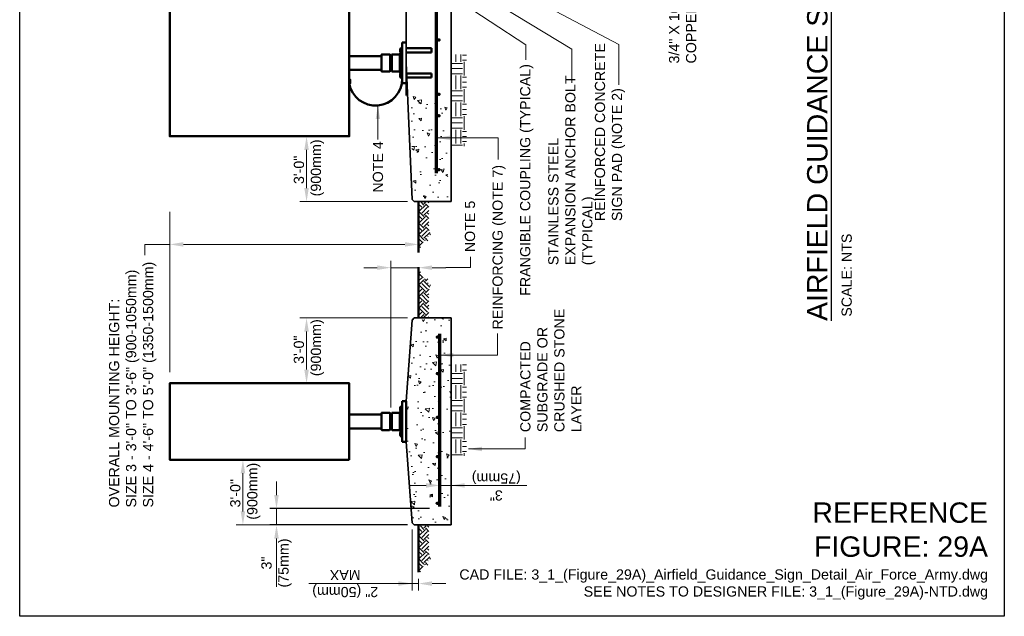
# Model space of a CAD drawing. Header units: inches. Extents: x 0 to 21.8, y 0 to 13.2.
# Tile 1 of 5: x 0 to 9.1, y 0 to 5.5. Entities that reach past the tile are written whole.
import ezdxf

# ---------------------------------------------------------------- set-up
doc = ezdxf.new("R2010")
doc.units = ezdxf.units.IN
doc.header["$LTSCALE"] = 0.375
doc.header["$MEASUREMENT"] = 0
doc.header["$PDSIZE"] = 2
doc.layers.get('0').update_dxf_attribs({"linetype": 'CONTINUOUS', "lineweight": 35})
doc.layers.get('Defpoints').update_dxf_attribs({"linetype": 'CONTINUOUS', "lineweight": 35})
for name, color, linetype, lineweight in [('C-GRAD-FNSH', 4, 'CONTINUOUS', 50), ('E-AFLD-LITE-SIGN', 203, 'CONTINUOUS', 50), ('G-ANNO-DIMS', 7, 'CONTINUOUS', 0), ('G-ANNO-PATT', 252, 'CONTINUOUS', 18), ('G-ANNO-RDME', 5, 'CONTINUOUS', 18), ('S-REIN-RBAR', 5, 'CONTINUOUS', 70), ('S-SLAB-EDGE', 41, 'CONTINUOUS', 35), ('S-SLAB-RBAR', 5, 'CONTINUOUS', 70)]:
    doc.layers.add(name, color=color, linetype=linetype, lineweight=lineweight)
for name, color, linetype in [('E-ANNO-DIMS', 7, 'CONTINUOUS'), ('E-DETL-GRPH', 7, 'CONTINUOUS'), ('G-ANNO-REFR', 7, 'CONTINUOUS'), ('G-ANNO-TEXT', 7, 'CONTINUOUS'), ('G-ANNO-TTLB', 7, 'CONTINUOUS')]:
    doc.layers.add(name, color=color, linetype=linetype)
doc.styles.add('00-E-TITLE-1_1', font='arial.ttf', dxfattribs={"height": 0.1875})
doc.styles.add('01-E-BLDG-1_1', font='arial.ttf', dxfattribs={"height": 0.09375})
doc.dimstyles.new('01-E-BLDG-1_1', dxfattribs={"dimtxt": 0.09375, "dimasz": 0.125, "dimexe": 0.0625, "dimexo": 0.0625, "dimgap": 0.0625, "dimtad": 1, "dimdec": 4, "dimzin": 3, "dimdsep": 46, "dimlunit": 4, "dimtxsty": '01-E-BLDG-1_1', "dimcen": 0.0625, "dimclrd": 1, "dimclre": 1, "dimclrt": 256, "dimazin": 0, "dimtfac": 1, "dimtdec": 4, "dimtmove": 1, "dimatfit": 3, "dimfxl": 1, "dimfrac": 2, "dimtolj": 1, "dimtzin": 3, "dimlwd": 0, "dimlwe": 0, "dimarcsym": 0})

# ---------------------------------------------------------------- blocks, each defined once
blk = doc.blocks.new('*X0')
at = {"color": 0}
for p, q in [((7.3642, 14.2585), (7.378, 14.2723)), ((7.4084, 14.2357), (7.3804, 14.2637)), ((7.3915, 14.2637), (7.4001, 14.2723)), ((7.408, 14.2471), (7.4332, 14.2723)), ((7.4246, 14.2305), (7.4664, 14.2723)), ((7.513, 14.2195), (7.4688, 14.2637)), ((7.4799, 14.2637), (7.4885, 14.2723)), ((7.4964, 14.2471), (7.5216, 14.2723)), ((7.513, 14.2305), (7.5548, 14.2723)), ((7.6014, 14.2195), (7.5572, 14.2637)), ((7.5683, 14.2637), (7.5769, 14.2723)), ((7.5848, 14.2471), (7.61, 14.2723)), ((7.6014, 14.2305), (7.6432, 14.2723)), ((7.6898, 14.2195), (7.6456, 14.2637)), ((7.6566, 14.2637), (7.6653, 14.2723)), ((7.6732, 14.2471), (7.6984, 14.2723)), ((7.4169, 14.2008), (7.4357, 14.2195)), ((7.4246, 14.2195), (7.4179, 14.2262)), ((7.4799, 14.1863), (7.4357, 14.2305)), ((7.4487, 14.1994), (7.4522, 14.2029)), ((7.4964, 14.2029), (7.4522, 14.2471)), ((7.4965, 14.1919), (7.5241, 14.2195)), ((7.5614, 14.1931), (7.5241, 14.2305)), ((7.5309, 14.1931), (7.5406, 14.2029)), ((7.5848, 14.2029), (7.5406, 14.2471)), ((7.5861, 14.1931), (7.6124, 14.2195)), ((7.6498, 14.1931), (7.6124, 14.2305)), ((7.6193, 14.1931), (7.629, 14.2029)), ((7.6732, 14.2029), (7.629, 14.2471)), ((7.6745, 14.1931), (7.7008, 14.2195)), ((7.6898, 14.2305), (7.7169, 14.2576)), ((7.7169, 14.2145), (7.7008, 14.2305)), ((7.7076, 14.1931), (7.7169, 14.2024)), ((7.4629, 14.1804), (7.4688, 14.1863))]:
    blk.add_line(p, q, dxfattribs=at)
blk = doc.blocks.new('CKTDOWN')
at = {"const_width": 0.026}
blk.add_lwpolyline([(-0.013, 0, 1), (0.013, 0, 1)], format="xyb", close=True, dxfattribs=at)
blk = doc.blocks.new('*D2')
at = {"layer": 'Defpoints', "color": 0, "transparency": 16777216}
for p in [(2.053, 1.441), (3.6293, 1.441), (3.6293, 0.8405)]:
    blk.add_point(p, dxfattribs=at)
at = {"layer": 'G-ANNO-DIMS', "color": 1, "lineweight": 0, "transparency": 16777216}
for p, q in [((2.053, 0.9655), (2.053, 1.316)), ((3.5668, 0.8405), (1.9905, 0.8405))]:
    blk.add_line(p, q, dxfattribs=at)
at = {"layer": 'G-ANNO-DIMS', "color": 1, "transparency": 16777216}
for points in [[(2.0322, 1.316), (2.0739, 1.316), (2.053, 1.441)], [(2.0322, 0.9655), (2.0739, 0.9655), (2.053, 0.8405)]]:
    blk.add_solid(points, dxfattribs=at)
at = {"layer": 'G-ANNO-DIMS', "transparency": 16777216, "insert": (2.0752, 1.1323), "char_height": 0.09375, "attachment_point": 5, "rotation": 90, "style": '01-E-BLDG-1_1'}
blk.add_mtext('\\A1;3\'-0"\\P (900mm)', dxfattribs=at)
blk = doc.blocks.new('*D3')
at = {"layer": 'Defpoints', "color": 0, "transparency": 16777216}
for p in [(3.6683, 3.2074), (3.4139, 1.8574), (3.6683, 1.8574)]:
    blk.add_point(p, dxfattribs=at)
at = {"layer": 'E-ANNO-DIMS', "color": 1, "lineweight": 0, "transparency": 16777216}
for p, q in [((3.4139, 1.9199), (3.4139, 3.2699)), ((3.2889, 3.2074), (3.1639, 3.2074)), ((3.4139, 3.2074), (3.6683, 3.2074)), ((3.7933, 3.2074), (3.9183, 3.2074))]:
    blk.add_line(p, q, dxfattribs=at)
at = {"layer": 'E-ANNO-DIMS', "color": 1, "transparency": 16777216}
for points in [[(3.2889, 3.2282), (3.2889, 3.1866), (3.4139, 3.2074)], [(3.7933, 3.2282), (3.7933, 3.1866), (3.6683, 3.2074)]]:
    blk.add_solid(points, dxfattribs=at)
blk = doc.blocks.new('*D5')
at = {"layer": 'Defpoints', "color": 0, "transparency": 16777216}
for p in [(3.8328, 0.9905), (2.362, 0.8405), (3.6293, 0.8405)]:
    blk.add_point(p, dxfattribs=at)
at = {"layer": 'G-ANNO-DIMS', "color": 1, "lineweight": 0, "transparency": 16777216}
for p, q in [((2.362, 1.1155), (2.362, 1.2405)), ((2.362, 0.9905), (2.362, 0.8405)), ((2.362, 0.7155), (2.362, 0.5905))]:
    blk.add_line(p, q, dxfattribs=at)
at = {"layer": 'G-ANNO-DIMS', "color": 1, "lineweight": 25, "transparency": 16777216}
for p, q in [((3.7703, 0.9905), (2.2995, 0.9905)), ((3.5668, 0.8405), (2.2995, 0.8405))]:
    blk.add_line(p, q, dxfattribs=at)
at = {"layer": 'G-ANNO-DIMS', "color": 1, "transparency": 16777216}
for points in [[(2.3411, 1.1155), (2.3828, 1.1155), (2.362, 0.9905)], [(2.3411, 0.7155), (2.3828, 0.7155), (2.362, 0.8405)]]:
    blk.add_solid(points, dxfattribs=at)
at = {"layer": 'G-ANNO-DIMS', "transparency": 16777216, "insert": (2.362, 0.4905), "char_height": 0.09375, "attachment_point": 5, "rotation": 90, "style": '01-E-BLDG-1_1'}
blk.add_mtext('\\A1;3"\\P(75mm)', dxfattribs=at)
blk = doc.blocks.new('*D10')
at = {"layer": 'Defpoints', "color": 0, "transparency": 16777216}
for p in [(3.6293, 2.7447), (2.6383, 2.1443), (3.6293, 2.1443)]:
    blk.add_point(p, dxfattribs=at)
at = {"layer": 'G-ANNO-DIMS', "color": 1, "lineweight": 0, "transparency": 16777216}
for p, q in [((3.5668, 2.7447), (2.5758, 2.7447)), ((2.6383, 2.6197), (2.6383, 2.2693))]:
    blk.add_line(p, q, dxfattribs=at)
at = {"layer": 'G-ANNO-DIMS', "color": 1, "transparency": 16777216}
for points in [[(2.6175, 2.6197), (2.6591, 2.6197), (2.6383, 2.7447)], [(2.6175, 2.2693), (2.6591, 2.2693), (2.6383, 2.1443)]]:
    blk.add_solid(points, dxfattribs=at)
at = {"layer": 'G-ANNO-DIMS', "transparency": 16777216, "insert": (2.6604, 2.4529), "char_height": 0.09375, "attachment_point": 5, "rotation": 90, "style": '01-E-BLDG-1_1'}
blk.add_mtext('\\A1;3\'-0"\\P (900mm)', dxfattribs=at)
blk = doc.blocks.new('*D11')
at = {"layer": 'Defpoints', "color": 0, "transparency": 16777216}
for p in [(2.6383, 4.4158), (3.6293, 4.4158), (3.6293, 3.8153)]:
    blk.add_point(p, dxfattribs=at)
at = {"layer": 'G-ANNO-DIMS', "color": 1, "lineweight": 0, "transparency": 16777216}
for p, q in [((2.6383, 3.9403), (2.6383, 4.2908)), ((3.5668, 3.8153), (2.5758, 3.8153))]:
    blk.add_line(p, q, dxfattribs=at)
at = {"layer": 'G-ANNO-DIMS', "color": 1, "transparency": 16777216}
for points in [[(2.6175, 4.2908), (2.6591, 4.2908), (2.6383, 4.4158)], [(2.6175, 3.9403), (2.6591, 3.9403), (2.6383, 3.8153)]]:
    blk.add_solid(points, dxfattribs=at)
at = {"layer": 'G-ANNO-DIMS', "transparency": 16777216, "insert": (2.6604, 4.1071), "char_height": 0.09375, "attachment_point": 5, "rotation": 90, "style": '01-E-BLDG-1_1'}
blk.add_mtext('\\A1;3\'-0"\\P (900mm)', dxfattribs=at)
blk = doc.blocks.new('*D18')
at = {"layer": 'Defpoints', "color": 0, "transparency": 16777216}
for p in [(3.6083, 0.8605), (3.6683, 0.4063), (3.6683, 0.3013)]:
    blk.add_point(p, dxfattribs=at)
at = {"layer": 'G-ANNO-DIMS', "color": 1, "lineweight": 0, "transparency": 16777216}
for p, q in [((3.6083, 0.798), (3.6083, 0.2388)), ((3.3555, 0.3013), (3.6083, 0.3013)), ((3.4833, 0.3013), (3.3583, 0.3013)), ((3.6083, 0.3013), (3.6683, 0.3013)), ((3.6083, 0.3013), (3.6683, 0.3013)), ((3.6683, 0.3438), (3.6683, 0.2388)), ((3.7933, 0.3013), (3.9183, 0.3013))]:
    blk.add_line(p, q, dxfattribs=at)
at = {"layer": 'G-ANNO-DIMS', "color": 1, "transparency": 16777216}
for points in [[(3.4833, 0.3221), (3.4833, 0.2804), (3.6083, 0.3013)], [(3.7933, 0.3221), (3.7933, 0.2804), (3.6683, 0.3013)]]:
    blk.add_solid(points, dxfattribs=at)
at = {"layer": 'G-ANNO-DIMS', "transparency": 16777216, "insert": (2.9939, 0.3013), "char_height": 0.09375, "attachment_point": 5, "rotation": 180, "style": '01-E-BLDG-1_1'}
blk.add_mtext('\\A1;2" (50mm)\\PMAX', dxfattribs=at)

msp = doc.modelspace()

# ---------------------------------------------------------------- hatches: boundary and pattern name
at = {"layer": 'G-ANNO-PATT', "linetype": 'Continuous'}
h = msp.add_hatch(dxfattribs=at)
h.set_pattern_fill('EARTH', color=256, scale=0.5, angle=90, style=0)
h.set_pattern_definition([(90, (0.30722, 2.85084), (-0.125, 0.125), [0.125, -0.125]), (90, (0.26034, 2.85084), (-0.125, 0.125), [0.125, -0.125]), (90, (0.21347, 2.85084), (-0.125, 0.125), [0.125, -0.125]), (180, (0.19784, 2.86646), (-0.125, -0.125), [0.125, -0.125]), (180, (0.19784, 2.91334), (-0.125, -0.125), [0.125, -0.125]), (180, (0.19784, 2.96021), (-0.125, -0.125), [0.125, -0.125])])
h.paths.add_polyline_path([(3.9701872, 4.3258208), (3.9701872, 5.1681405), (4.1105218, 5.1681405), (4.1105218, 4.3258208)])
at = {"layer": 'G-ANNO-PATT'}
h = msp.add_hatch(dxfattribs=at)
h.set_pattern_fill('AR-CONC', color=256, scale=0.04, angle=90)
h.set_pattern_definition([(140, (0.30722, -0.29956), (0.025101, 0.286904), [0.03, -0.33]), (85, (0.30722, -0.29956), (-0.300877, -0.0555), [0.024, -0.264]), (190.4514, (0.3093, -0.27566), (-0.275776, 0.231404), [0.025496, -0.280457]), (136.184, (0.2272, -0.29956), (0.066208, 0.426897), [0.045, -0.495]), (186.636, (0.23273, -0.264), (-0.389647, 0.373865), [0.038244, -0.420686]), (81.184, (0.2272, -0.29956), (-0.389647, 0.373865), [0.036, -0.396]), (111, (0.24722, -0.25956), (0.1610476, 0.238763), [0.03, -0.33]), (56, (0.24722, -0.25956), (-0.29006, 0.097326), [0.024, -0.264]), (161.4514, (0.26064, -0.23967), (-0.129012, 0.336089), [0.025496, -0.280457]), (127.5, (0.30722, -0.29956), (-0.1331575, 0.004864), [0, -0.2608, 0, -0.268, 0, -0.265]), (97.5, (0.30722, -0.29956), (-0.1577647, 0.1052278), [0, -0.1528, 0, -0.2548, 0, -0.101]), (57.5, (0.30722, -0.38876), (0.009022, 0.213529), [0, -0.1, 0, -0.312, 0, -0.414]), (47.5, (0.30722, -0.42876), (-0.040042, 0.2332745), [0, -0.13, 0, -0.2072, 0, -0.294])])
h.paths.add_polyline_path([(3.6298873, 3.8358175), (3.5833099, 4.817438), (3.7354627, 4.7397782), (3.9435086, 4.8702467), (3.9372982, 3.8264984)])
h = msp.add_hatch(dxfattribs=at)
h.set_pattern_fill('AR-CONC', color=256, scale=0.04, angle=450, style=0)
h.set_pattern_definition([(140, (7.60606, -2.71437), (0.025101, 0.286904), [0.03, -0.33]), (85, (7.60606, -2.71437), (-0.300877, -0.0555), [0.024, -0.264]), (190.4514, (7.60815, -2.69046), (-0.275776, 0.231404), [0.025496, -0.280457]), (136.184, (7.52606, -2.71437), (0.066208, 0.426896), [0.045, -0.495]), (186.6356, (7.53158, -2.6788), (-0.389647, 0.373865), [0.038244, -0.420685]), (81.184, (7.52606, -2.71437), (-0.389647, 0.373865), [0.036, -0.396]), (111, (7.54606, -2.67437), (0.1610476, 0.238763), [0.03, -0.33]), (56, (7.54606, -2.67437), (-0.29006, 0.097326), [0.024, -0.264]), (161.4514, (7.55948, -2.65447), (-0.129012, 0.336089), [0.025496, -0.280457]), (127.5, (7.60606, -2.71437), (-0.1331575, 0.004864), [0, -0.2608, 0, -0.268, 0, -0.265]), (97.5, (7.60606, -2.71437), (-0.1577647, 0.1052278), [0, -0.1528, 0, -0.2548, 0, -0.101]), (57.5, (7.60606, -2.80357), (0.009022, 0.213529), [0, -0.1, 0, -0.312, 0, -0.414]), (47.5, (7.60606, -2.84357), (-0.040042, 0.2332745), [0, -0.13, 0, -0.2072, 0, -0.294])])
h.paths.add_polyline_path([(3.5557839, 1.9801019), (3.5557839, 1.6051019), (3.6083231, 0.86049), (3.9682839, 0.8405153), (3.9682839, 2.7446884), (3.6083231, 2.7247137)])
at = {"layer": 'G-ANNO-PATT', "linetype": 'Continuous'}
h = msp.add_hatch(dxfattribs=at)
h.set_pattern_fill('EARTH', color=256, scale=0.5, angle=90, style=0)
h.set_pattern_definition([(90, (0.30722, 2e-14), (-0.125, 0.125), [0.125, -0.125]), (90, (0.26034, 2e-14), (-0.125, 0.125), [0.125, -0.125]), (90, (0.21347, 2e-14), (-0.125, 0.125), [0.125, -0.125]), (180, (0.19784, 0.01563), (-0.125, -0.125), [0.125, -0.125]), (180, (0.19784, 0.0625), (-0.125, -0.125), [0.125, -0.125]), (180, (0.19784, 0.10938), (-0.125, -0.125), [0.125, -0.125])])
h.paths.add_polyline_path([(3.9701872, 1.4749819), (3.9701872, 2.3173017), (4.1105218, 2.3173017), (4.1105218, 1.4749819)])

# ---------------------------------------------------------------- linework, layer by layer
at = {"layer": 'C-GRAD-FNSH'}
for p, q in [((3.6682839, 3.8153175), (3.6682839, 3.3481206)), ((3.6682839, 2.7446884), (3.6682839, 3.2118854)), ((3.6682839, 0.8405153), (3.6682839, 0.4062876))]:
    msp.add_line(p, q, dxfattribs=at)
at = {"layer": 'E-AFLD-LITE-SIGN'}
for p, q in [((3.5182839, 5.2782529), (3.5182839, 4.9032529)), ((3.5182839, 5.2782529), (3.5557839, 5.2782529)), ((3.3276289, 5.1658204), (3.3276289, 5.0156855)), ((3.4021358, 5.1697418), (3.3315503, 5.1697418)), ((3.4060572, 5.1658204), (3.4060572, 5.1594481)), ((3.4217429, 5.1658204), (3.4217429, 5.1594481)), ((3.4962498, 5.1697418), (3.4256643, 5.1697418)), ((3.4969627, 5.1709765), (3.4962498, 5.1697418)), ((3.4962498, 5.011764), (3.4962498, 5.1697418)), ((3.4969627, 5.1709765), (3.4997338, 5.1661768)), ((3.5005704, 5.1676257), (3.4997338, 5.1661768)), ((3.4997338, 5.1661768), (3.4997338, 5.0153291)), ((3.5005704, 5.1834561), (3.504335, 5.1872206)), ((3.5005704, 4.9980497), (3.5005704, 5.1834561)), ((3.504335, 5.1872206), (3.5049415, 5.1872206)), ((3.5557839, 5.2254091), (3.7876323, 5.2254091)), ((3.5557839, 5.1879091), (3.7876323, 5.1879091)), ((3.7876323, 5.1879091), (3.7876323, 5.2254091)), ((3.0307839, 5.1545463), (3.3276289, 5.1545463)), ((3.4060572, 5.0156855), (3.4060572, 5.1594481)), ((3.4099786, 5.1555266), (3.4178215, 5.1555266)), ((3.4217429, 5.0220578), (3.4217429, 5.1594481)), ((3.0307839, 5.0269595), (3.3276289, 5.0269595)), ((3.4021358, 5.011764), (3.3315503, 5.011764)), ((3.4060572, 5.0156855), (3.4060572, 5.0220578)), ((3.4099786, 5.0259792), (3.4178215, 5.0259792)), ((3.4217429, 5.0156855), (3.4217429, 5.0220578)), ((3.4962498, 5.011764), (3.4256643, 5.011764)), ((3.4969627, 5.0105293), (3.4962498, 5.011764)), ((3.4969627, 5.0105293), (3.4997338, 5.0153291)), ((3.5005704, 5.0138801), (3.4997338, 5.0153291)), ((3.5005704, 4.9980497), (3.504335, 4.9942852)), ((3.504335, 4.9942852), (3.5049415, 4.9942852)), ((3.5557839, 4.9935967), (3.7876323, 4.9935967)), ((3.7876323, 4.9560967), (3.7876323, 4.9935967)), ((3.5182839, 4.9032529), (3.5557839, 4.9032529)), ((3.5557839, 4.9560967), (3.7876323, 4.9560967)), ((3.5182839, 1.9801019), (3.5182839, 1.6051019)), ((3.5182839, 1.9801019), (3.5557839, 1.9801019)), ((3.5557839, 1.6051019), (3.5557839, 1.9801019)), ((3.0307839, 1.8563952), (3.3276289, 1.8563952)), ((3.3276289, 1.8676693), (3.3276289, 1.7175344)), ((3.4021358, 1.8715907), (3.3315503, 1.8715907)), ((3.4060572, 1.8676693), (3.4060572, 1.861297)), ((3.4060572, 1.7175344), (3.4060572, 1.861297)), ((3.4099786, 1.8573756), (3.4178215, 1.8573756)), ((3.4217429, 1.8676693), (3.4217429, 1.861297)), ((3.4217429, 1.7239067), (3.4217429, 1.861297)), ((3.4962498, 1.8715907), (3.4256643, 1.8715907)), ((3.4969627, 1.8728254), (3.4962498, 1.8715907)), ((3.4962498, 1.713613), (3.4962498, 1.8715907)), ((3.4969627, 1.8728254), (3.4997338, 1.8680257)), ((3.5005704, 1.8694747), (3.4997338, 1.8680257)), ((3.4997338, 1.8680257), (3.4997338, 1.717178)), ((3.5005704, 1.885305), (3.504335, 1.8890696)), ((3.5005704, 1.6998987), (3.5005704, 1.885305)), ((3.0307839, 1.7288085), (3.3276289, 1.7288085)), ((3.4060572, 1.7175344), (3.4060572, 1.7239067)), ((3.4099786, 1.7278281), (3.4178215, 1.7278281)), ((3.4217429, 1.7175344), (3.4217429, 1.7239067)), ((3.4021358, 1.713613), (3.3315503, 1.713613)), ((3.4962498, 1.713613), (3.4256643, 1.713613)), ((3.4969627, 1.7123783), (3.4962498, 1.713613)), ((3.4969627, 1.7123783), (3.4997338, 1.717178)), ((3.5005704, 1.715729), (3.4997338, 1.717178)), ((3.5005704, 1.6998987), (3.504335, 1.6961341)), ((3.5182839, 1.6051019), (3.5557839, 1.6051019))]:
    msp.add_line(p, q, dxfattribs=at)
msp.add_lwpolyline([(3.0307839, 8.4157393), (3.0307839, 9.0657529), (1.3807839, 9.0657529), (1.3807839, 4.4157529), (3.0307839, 4.4157529), (3.0307839, 8.4157393)], dxfattribs=at)
for points in [[(3.0307839, 4.902383), (3.0404288, 4.902383), (3.0404288, 4.936404), (3.0307839, 4.936404)], [(3.0307839, 1.4409507), (3.0307839, 2.144253), (1.3807839, 2.144253), (1.3807839, 1.4409507)]]:
    msp.add_lwpolyline(points, close=True, dxfattribs=at)
for centre, radius, start, end in [((3.3315503, 5.1658204), 0.0039214, 90, 180), ((3.4021358, 5.1658204), 0.0039214, 0, 90), ((3.4256643, 5.1658204), 0.0039214, 90, 180), ((3.5296173, 5.2066591), 0.0314126, 111.14876515, 248.85123485), ((3.4099786, 5.1594481), 0.0039214, 180, 270), ((3.4178215, 5.1594481), 0.0039214, 270, 0), ((3.3315503, 5.0156855), 0.0039214, 180, 270), ((3.4021358, 5.0156855), 0.0039214, 270, 0), ((3.4099786, 5.0220578), 0.0039214, 90, 180), ((3.4178215, 5.0220578), 0.0039214, 0, 90), ((3.4256643, 5.0156855), 0.0039214, 180, 270), ((3.5296173, 4.9748467), 0.0314126, 111.14876515, 248.85123485), ((3.2727263, 4.9443808), 0.2455604, 189.84762603, 0.27276549), ((3.5296173, 1.9085081), 0.0314126, 111.14876515, 248.85123485), ((3.3315503, 1.8676693), 0.0039214, 90, 180), ((3.4021358, 1.8676693), 0.0039214, 0, 90), ((3.4099786, 1.861297), 0.0039214, 180, 270), ((3.4178215, 1.861297), 0.0039214, 270, 0), ((3.4256643, 1.8676693), 0.0039214, 90, 180), ((3.4099786, 1.7239067), 0.0039214, 90, 180), ((3.4178215, 1.7239067), 0.0039214, 0, 90), ((3.3315503, 1.7175344), 0.0039214, 180, 270), ((3.4021358, 1.7175344), 0.0039214, 270, 0), ((3.4256643, 1.7175344), 0.0039214, 180, 270), ((3.5296173, 1.6766956), 0.0314126, 111.14876515, 248.85123485)]:
    msp.add_arc(centre, radius, start, end, dxfattribs=at)
at = {"layer": 'G-ANNO-DIMS', "color": 1, "lineweight": 0}
for p, q in [((1.5057839, 3.4213264), (3.5432839, 3.4213264)), ((3.9682839, 1.3412682), (3.9682839, 1.3399809)), ((3.7380003, 1.2041416), (3.5828244, 1.2041416)), ((3.8630003, 1.2041416), (3.9682839, 1.2041416)), ((4.6650222, 1.2041416), (3.9682839, 1.2041416))]:
    msp.add_line(p, q, dxfattribs=at)
at = {"layer": 'G-ANNO-DIMS'}
msp.add_line((3.3555192, 0.3012516), (2.6606171, 0.3012516), dxfattribs=at)
at = {"layer": 'G-ANNO-DIMS', "color": 1}
for points in [[(1.5057839, 3.4004931), (1.5057839, 3.4421597), (1.3807839, 3.4213264)], [(3.5432839, 3.4004931), (3.5432839, 3.4421597), (3.6682839, 3.4213264)], [(3.7380003, 1.1833082), (3.7380003, 1.2249749), (3.8630003, 1.2041416)], [(4.0932839, 1.1833082), (4.0932839, 1.2249749), (3.9682839, 1.2041416)]]:
    msp.add_solid(points, dxfattribs=at)
at = {"layer": 'G-ANNO-REFR'}
msp.add_line((0.3072169, 0), (0.3072169, 0), dxfattribs=at)
msp.add_line((0.3072169, 0), (0.3072169, 0), dxfattribs=at)
at = {"layer": 'G-ANNO-TTLB'}
msp.add_lwpolyline([(0, 13.1845536), (9.0556036, 13.1845536), (9.0556036, 0), (0, 0)], close=True, dxfattribs=at)
at = {"layer": 'S-REIN-RBAR'}
for p, q in [((3.8329957, 4.0760651), (3.8329957, 8.6469763)), ((3.8630003, 1.0094236), (3.8630003, 2.5986994))]:
    msp.add_line(p, q, dxfattribs=at)
at = {"layer": 'S-SLAB-EDGE'}
for p, q in [((3.9682839, 8.6469763), (3.9682839, 3.8153175)), ((3.5557839, 8.0517969), (3.5557839, 4.7906919)), ((3.608489, 3.8352999), (3.5557839, 5.0902564)), ((3.608489, 3.8352999), (3.6293282, 3.8153175)), ((3.9682839, 3.8153175), (3.6293282, 3.8153175)), ((3.6083231, 2.7247137), (3.5557839, 1.9801019)), ((3.6083231, 2.7247137), (3.6293282, 2.7446884)), ((3.6293282, 2.7446884), (3.9682839, 2.7446884)), ((3.9682839, 2.7446884), (3.9682839, 0.8405153)), ((3.5557839, 1.6051019), (3.6083231, 0.86049)), ((3.6083231, 0.86049), (3.6293282, 0.8405153)), ((3.9682839, 0.8405153), (3.6293282, 0.8405153))]:
    msp.add_line(p, q, dxfattribs=at)

# ---------------------------------------------------------------- block references
at = {"layer": 'G-ANNO-PATT', "yscale": 1.2, "zscale": 1.2, "rotation": 90}
for p, xscale in [((20.7950294, -5.4449721), 1.2), ((20.7950294, 12.0049781), -1.200000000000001), ((20.7950294, -8.4283279), 1.2)]:
    msp.add_blockref('*X0', p, dxfattribs=dict(at, xscale=xscale))
at = {"layer": 'S-SLAB-RBAR', "xscale": 0.6000000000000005, "yscale": 0.6000000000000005, "zscale": 0.6000000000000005}
for p in [(3.8558591, 5.3020616), (3.8558591, 4.8024904), (3.8558591, 4.6046006), (3.8558591, 4.1085603), (3.8417583, 2.5685167), (3.8417583, 2.2332196), (3.8417583, 1.8303072), (3.8417583, 1.4690033), (3.8417583, 1.0398658)]:
    msp.add_blockref('CKTDOWN', p, dxfattribs=at)

# ---------------------------------------------------------------- texts
at = {"layer": 'G-ANNO-DIMS', "insert": (4.3833032, 1.2041416), "char_height": 0.09375, "attachment_point": 5, "rotation": 180, "style": '01-E-BLDG-1_1'}
msp.add_mtext('\\A1;3"\\P(75mm)', dxfattribs=at)
at = {"layer": 'G-ANNO-RDME', "attachment_point": 9, "rotation": 0.00000001}
for s, insert, char_height, width, style in [('REFERENCE FIGURE: 29A', (8.9057753, 0.5448876), 0.1875, 1.660137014, '00-E-TITLE-1_1'), ('CAD FILE: 3_1_(Figure_29A)_Airfield_Guidance_Sign_Detail_Air_Force_Army.dwg\\PSEE NOTES TO DESIGNER FILE: 3_1_(Figure_29A)-NTD.dwg', (8.9057753, 0.1535591), 0.09375, 4.872323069, '01-E-BLDG-1_1')]:
    msp.add_mtext(s, dxfattribs=dict(at, insert=insert, char_height=char_height, width=width, style=style))
at = {"layer": 'G-ANNO-TEXT', "style": '01-E-BLDG-1_1'}
msp.add_text('SCALE: NTS', height=0.09375, rotation=90, dxfattribs=at).set_placement((7.6525507, 2.7564589))
at = {"layer": 'G-ANNO-TEXT', "char_height": 0.09375, "attachment_point": 1, "rotation": 90, "style": '01-E-BLDG-1_1'}
for s, insert, width in [('3/4" X 10\'-0" (20mm X 3M)\\PCOPPER-CLAD STEEL GROUND ROD', (5.9716221, 5.0857919), 2.389349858), ('REINFORCED CONCRETE\\PSIGN PAD (NOTE 2)', (5.2900954, 3.6363343), 1.73245256), ('STAINLESS STEEL EXPANSION ANCHOR BOLT (TYPICAL)', (4.8611288, 3.2295428), 1.951710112), ('FRANGIBLE COUPLING (TYPICAL)', (4.6024292, 2.9483659), 2.346900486), ('NOTE 4', (3.2479112, 3.8976711), 0.990240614), ('REINFORCING (NOTE 7)', (4.3484679, 2.639082), 1.822500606), ('NOTE 5', (4.0941973, 3.3502303), 0.990240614), ('OVERALL MOUNTING HEIGHT:\\PSIZE 3 - 3\'-0" TO 3\'-6" (900-1050mm)\\PSIZE 4 - 4\'-6" TO 5\'-0" (1350-1500mm)', (0.8213396, 1.0010029), 2.30974849), ('COMPACTED SUBGRADE OR CRUSHED STONE LAYER', (4.6039707, 1.6942747), 1.135178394)]:
    msp.add_mtext(s, dxfattribs=dict(at, insert=insert, width=width))
at = {"layer": 'G-ANNO-TTLB', "insert": (7.2418864, 2.7170997), "char_height": 0.1875, "width": 7.089485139, "attachment_point": 1, "rotation": 90, "style": '00-E-TITLE-1_1'}
msp.add_mtext('{\\LAIRFIELD GUIDANCE SIGN DETAIL (AIR FORCE / ARMY)}', dxfattribs=at)

# ---------------------------------------------------------------- dimensions: what is measured, and where the dimension line sits
at = {"layer": 'E-ANNO-DIMS'}
dim = msp.add_linear_dim(base=(3.6682839, 3.2074144), p1=(3.4139001, 1.8573756), p2=(3.6682839, 1.8573756), angle=180, text=' ', dimstyle='01-E-BLDG-1_1', override={"dimse2": 1}, dxfattribs=at)
dim.commit()
dim.dimension.update_dxf_attribs({"geometry": '*D3', "text_midpoint": (3.1639001, 3.2074144), "dimtype": 160})
at = {"layer": 'G-ANNO-DIMS'}
for base, p1, p2, angle, text, override, picture, middle in [((2.6382938, 4.4157529), (3.6293282, 3.8153175), (3.6293282, 4.4157529), 90, '3\'-0"\\X (900mm)', {"dimlfac": 40, "dimse2": 1, "dimtofl": 0}, '*D11', (2.6604409, 4.1071252)), ((2.6382938, 2.144253), (3.6293282, 2.7446884), (3.6293282, 2.144253), 270, '3\'-0"\\X (900mm)', {"dimlfac": 40, "dimse2": 1, "dimtofl": 0}, '*D10', (2.6604409, 2.4528807)), ((2.0530376, 1.4409507), (3.6293282, 0.8405153), (3.6293282, 1.4409507), 90, '3\'-0"\\X (900mm)', {"dimlfac": 40, "dimse2": 1, "dimtofl": 0}, '*D2', (2.0751847, 1.132323)), ((2.3619732, 0.8405153), (3.8328244, 0.9905153), (3.6293282, 0.8405153), 90, '<>\\X(75mm)', {"dimlfac": 20, "dimlwe": 25}, '*D5', (2.3619732, 0.4904802))]:
    dim = msp.add_linear_dim(base=base, p1=p1, p2=p2, angle=angle, text=text, dimstyle='01-E-BLDG-1_1', override=override, dxfattribs=at)
    dim.commit()
    dim.dimension.update_dxf_attribs({"geometry": picture, "text_midpoint": middle, "dimtype": 160})
dim = msp.add_linear_dim(base=(3.6682839, 0.3012516), p1=(3.6083231, 0.86049), p2=(3.6682839, 0.4062876), angle=180, text='2" (50mm)\\XMAX', dimstyle='01-E-BLDG-1_1', dxfattribs=at)
dim.commit()
dim.dimension.update_dxf_attribs({"geometry": '*D18', "text_midpoint": (2.9938953, 0.3012516), "dimtype": 160, "text_rotation": 180})

# ---------------------------------------------------------------- leaders
at = {"layer": 'E-DETL-GRPH'}
for points in [[(3.2943853, 4.6997774), (3.2943853, 4.3876821)], [(3.8328244, 4.401663), (4.4018752, 4.401663), (4.4018752, 4.2040061)], [(3.8630003, 2.4035135), (4.3936046, 2.4035135), (4.3936046, 2.6011704)], [(4.1271017, 1.5394087), (4.6499848, 1.5394087), (4.6499848, 1.6459642)]]:
    msp.add_leader(points, dimstyle='01-E-BLDG-1_1', override={"dimgap": 0.0625, "dimtad": 0}, dxfattribs=at)
at = {"layer": 'G-ANNO-DIMS'}
for points in [[(1.3807839, 3.720891), (1.3807839, 2.9516444), (1.3807839, 2.2448979)], [(1.3807839, 3.4213264), (1.1517194, 3.4213264), (1.1517194, 3.3210455)], [(2.3619732, 0.5905153), (2.3619732, 0.3601979), (2.3619732, 0.2718546)]]:
    msp.add_leader(points, dimstyle='01-E-BLDG-1_1', override={"dimasz": 0.1, "dimldrblk": 'None'}, dxfattribs=at)
at = {"layer": 'G-ANNO-TEXT'}
for points, override in [([(3.4049087, 6.0779995), (4.6563452, 5.2574557), (4.6563452, 5.1192351)], {"dimasz": 0.1}), ([(3.9682839, 6.0735252), (5.5118418, 5.2606458), (5.5118418, 4.8892914)], {"dimasz": 0.1}), ([(3.7530948, 6.0211836), (5.0778534, 5.2160756), (5.0778534, 4.90853)], {"dimasz": 0.1}), ([(3.9182839, 3.2074144), (4.1473485, 3.2074144), (4.1473485, 3.3076953)], {"dimasz": 0.1, "dimldrblk": 'None'})]:
    msp.add_leader(points, dimstyle='01-E-BLDG-1_1', override=override, dxfattribs=at)

doc.saveas('drawing.dxf')
